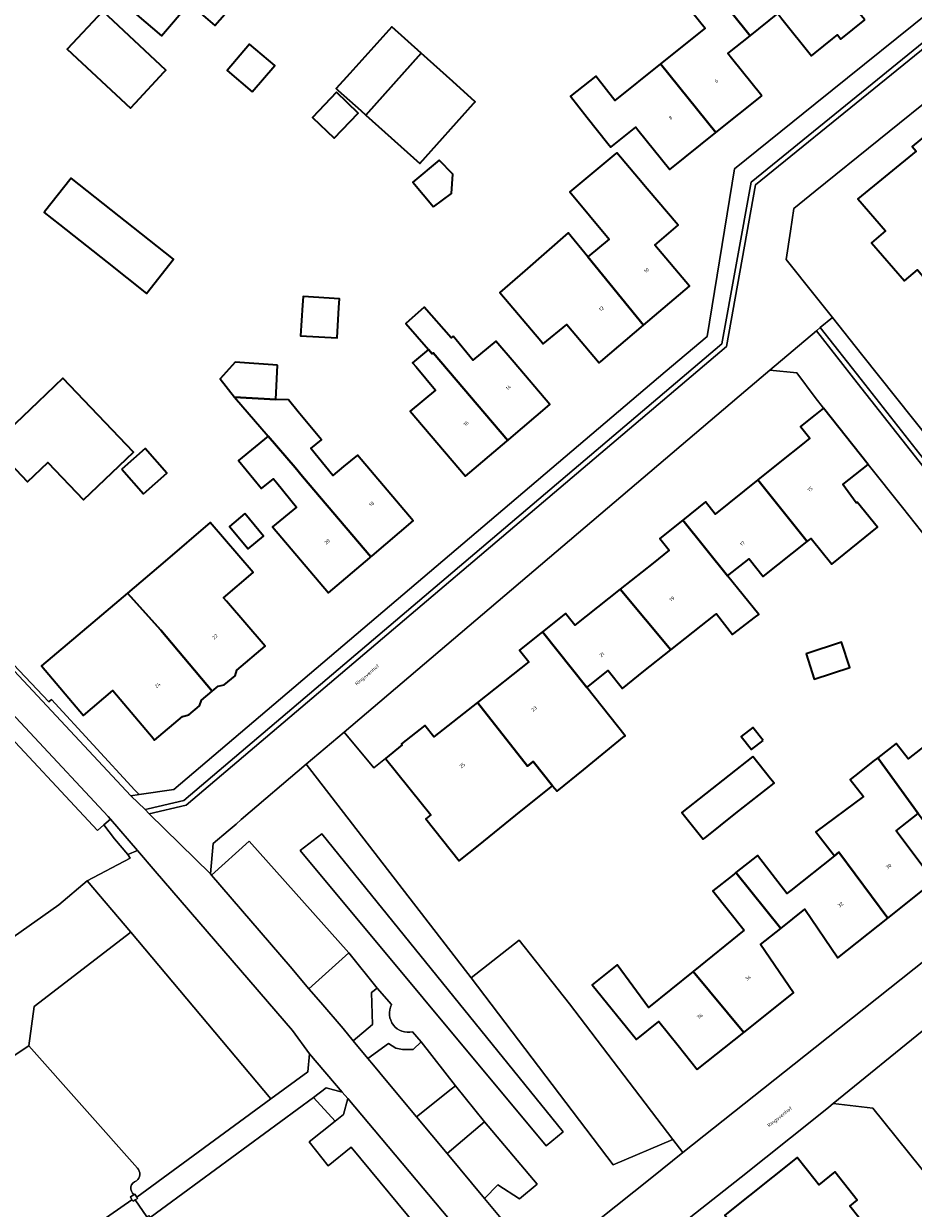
# Model space of a CAD drawing. Header units: metres. Extents: x 201541 to 204988, y 387833 to 394342.
# Tile 59 of 214: x 203921 to 204010, y 389559 to 389677. Entities that reach past the tile are written whole.
import ezdxf
from ezdxf.enums import TextEntityAlignment as Align

# ---------------------------------------------------------------- set-up
doc = ezdxf.new("R2010")
doc.units = ezdxf.units.M
doc.layers.get('Defpoints').update_dxf_attribs({"lineweight": 25})
for name, color, linetype, lineweight in [('B-WE-GR-BEPLANTING_CULTUUR_HEESTERS-GV', 90, 'Continuous', 18), ('B-WE-GR-BEPLANTING_CULTUUR_VASTE PLANTENVAK-GV', 90, 'Continuous', 18), ('B-WE-GR-GROENVOORZIENING-GV', 80, 'Continuous', 18), ('B-WE-GR-HOUTWAL-GV', 40, 'Continuous', 13), ('B-WE-IE-TERREINAFSCHEIDING_KUNSTMATIG_HEKWERK-G', 20, 'IE-TERREINAFSCHEIDING-KUNSTMATIG', 18), ('B-WE-IE-TERREINAFSCHEIDING_KUNSTMATIG_MUUR-G', 90, 'IE-TERREINAFSCHEIDING-KUNSTMATIG-DICHT', 18), ('B-WE-IE-TERREINAFSCHEIDING_KUNSTMATIG_MUUR-GV', 90, 'Continuous', 18), ('B-WE-OG-BEBOUWING-GV', 7, 'Continuous', 35), ('B-WE-OG-BEBOUWING-T18', 10, 'Continuous', 18), ('B-WE-OG-BEBOUWING_SCHUUR-GV', 7, 'Continuous', 35), ('B-WE-OG-TERREIN_CULTUURSCHEIDING-GV', 7, 'Continuous', 18), ('B-WE-OG-TERREIN_ERF-GV', 7, 'Continuous', 18), ('B-WE-OG-TERREIN_ONBEGROEID-GV', 7, 'Continuous', 18), ('B-WE-VH-ONVERHARD-GV', 252, 'Continuous', 18), ('B-WE-VH-VERHARDING_BETONSTRAATSTEEN-GV', 252, 'Continuous', 18), ('B-WE-VH-VERHARDING_HALFVERHARDING_GRIND-GV', 252, 'Continuous', 18), ('B-WE-VH-VERHARDING_OPEN-GV', 252, 'Continuous', 18), ('B-WE-VH-VERHARDING_STRAATBAKSTEEN-GV', 252, 'Continuous', 18)]:
    doc.layers.add(name, color=color, linetype=linetype, lineweight=lineweight)
doc.styles.add('NLCS-ISO-M200-T18', font='NLCS-ISO.ttf', dxfattribs={"height": 0.36})
doc.linetypes.add('IE-TERREINAFSCHEIDING-KUNSTMATIG', pattern='A,4,[82,NLCS.SHX,S=0.75,R=90,X=0,Y=0],4,-2', length=10)
doc.linetypes.add('IE-TERREINAFSCHEIDING-KUNSTMATIG-DICHT', pattern='A,8,-1,[82,NLCS.SHX,S=0.75,R=90,X=0,Y=0],-1', length=10)

msp = doc.modelspace()

# ---------------------------------------------------------------- linework, layer by layer
at = {"layer": 'B-WE-GR-BEPLANTING_CULTUUR_HEESTERS-GV'}
msp.add_lwpolyline([(203985.742, 389565.651), (203975.374, 389579.247), (203970.318, 389585.63), (203965.525, 389581.853), (203979.75, 389563.112)], close=True, dxfattribs=at)
at = {"layer": 'B-WE-GR-BEPLANTING_CULTUUR_VASTE PLANTENVAK-GV'}
for points in [[(203953.705, 389575.551), (203955.646, 389577.169), (203955.542, 389580.371), (203956.089, 389580.822), (203953.254, 389584.352), (203949.263, 389580.768), (203950.461, 389579.371), (203952.695, 389576.772)], [(203955.72, 389573.114), (203956.986, 389571.585), (203960.033, 389567.936), (203963.531, 389570.706), (203963.94, 389571.03), (203960.501, 389575.457), (203959.703, 389574.664), (203958.635, 389574.689), (203957.957, 389574.816), (203957.222, 389575.273), (203955.176, 389573.772)], [(203966.864, 389567.441), (203963.106, 389564.257), (203966.874, 389559.746), (203968.202, 389561.118), (203970.382, 389559.71), (203972.128, 389561.179)]]:
    msp.add_lwpolyline(points, close=True, dxfattribs=at)
at = {"layer": 'B-WE-GR-GROENVOORZIENING-GV'}
msp.add_lwpolyline([(203897.693, 389631.668), (203896.47, 389630.484), (203928.078, 389596.631), (203928.71, 389597.167), (203929.369, 389597.74), (203929.131, 389598.016)], close=True, dxfattribs=at)
for points in [[(203931.72, 389560.127), (203931.818, 389560.19), (203932.023, 389559.896), (203945.458, 389569.738), (203931.394, 389586.413), (203921.711, 389578.989), (203921.181, 389575.025), (203932.075, 389562.788)], [(203935.967, 389557.194), (203946.053, 389544.09), (203961.077, 389555.724), (203953.49, 389564.902), (203951.195, 389563.026), (203949.299, 389565.419), (203951.876, 389567.5), (203949.705, 389569.875), (203933.361, 389557.859), (203933.489, 389557.637), (203933.394, 389557.576)]]:
    msp.add_lwpolyline(points, dxfattribs=at)
for points in [[(203932.075, 389562.788, -0.438039), (203931.971, 389561.523)], [(203931.971, 389561.523, 0.6066973), (203931.72, 389560.127)]]:
    msp.add_lwpolyline(points, format="xyb", dxfattribs=at)
at = {"layer": 'B-WE-GR-HOUTWAL-GV'}
msp.add_lwpolyline([(203885.952, 389551.622), (203921.181, 389575.025), (203921.711, 389578.989), (203931.394, 389586.413), (203927.045, 389591.569), (203924.194, 389589.169), (203905.857, 389576.211), (203904.722, 389575.214), (203904.616, 389575.334), (203904.162, 389575.013), (203886.817, 389563.387), (203886.881, 389563.294), (203881.572, 389559.643), (203881.522, 389559.715), (203855.948, 389543.177)], dxfattribs=at)
at = {"layer": 'B-WE-IE-TERREINAFSCHEIDING_KUNSTMATIG_HEKWERK-G'}
for points in [[(203952.798, 389606.479), (203948.993, 389603.246)], [(203955.765, 389602.899), (203952.798, 389606.479)], [(203956.925, 389603.833), (203955.765, 389602.899)], [(203948.993, 389603.246), (203965.525, 389581.853)], [(203965.525, 389581.853), (203970.318, 389585.63)]]:
    msp.add_lwpolyline(points, dxfattribs=at)
at = {"layer": 'B-WE-IE-TERREINAFSCHEIDING_KUNSTMATIG_MUUR-G'}
for points in [[(204008.74, 389628.981), (204005.299, 389633.296)], [(203917.241, 389615.754), (203923.197, 389609.503)], [(203923.197, 389609.503), (203923.449, 389609.751), (203931.818, 389600.666)], [(203885.952, 389551.622), (203921.181, 389575.025)], [(203921.181, 389575.025), (203932.075, 389562.788)], [(203986.269, 389556.908), (203992.572, 389561.877)], [(203931.506, 389559.615), (203931.377, 389559.906), (203931.72, 389560.127)], [(203931.859, 389559.608), (203931.653, 389559.476), (203931.506, 389559.615)], [(203931.72, 389560.127), (203931.818, 389560.19), (203932.023, 389559.896)], [(203932.023, 389559.896), (203932.094, 389559.759), (203931.859, 389559.608)]]:
    msp.add_lwpolyline(points, dxfattribs=at)
for points in [[(203932.075, 389562.788, -0.438039), (203931.971, 389561.523)], [(203931.971, 389561.523, 0.6066973), (203931.72, 389560.127)]]:
    msp.add_lwpolyline(points, format="xyb", dxfattribs=at)
at = {"layer": 'B-WE-IE-TERREINAFSCHEIDING_KUNSTMATIG_MUUR-GV'}
msp.add_lwpolyline([(203932.023, 389559.896), (203931.818, 389560.19), (203931.72, 389560.127), (203931.377, 389559.906), (203931.506, 389559.615), (203931.653, 389559.476), (203931.859, 389559.608), (203932.094, 389559.759)], close=True, dxfattribs=at)
at = {"layer": 'B-WE-OG-BEBOUWING-GV'}
for points in [[(203942.573, 389680.402), (203939.981, 389682.64), (203940.078, 389682.727), (203929.662, 389691.791), (203928.556, 389690.432), (203925.109, 389686.196), (203924.177, 389685.05), (203934.492, 389676.233), (203937.25, 389679.464), (203939.817, 389677.259)], [(204004.968, 389677.818), (203997.089, 389687.18), (203996.749, 389686.895), (203996.104, 389687.666), (203991.931, 389684.175), (203990.52, 389685.899), (203987.639, 389683.542), (203993.485, 389676.243), (203996.246, 389678.454), (203996.665, 389677.93), (203999.623, 389674.229), (204000, 389674.53), (204001.746, 389675.925), (204002.234, 389676.318), (204002.579, 389675.891)], [(203994.638, 389670.216), (203991.619, 389673.984), (203991.246, 389674.449), (203993.485, 389676.243), (203987.639, 389683.542), (203985.279, 389681.591), (203987.006, 389679.435), (203988.961, 389676.994), (203984.509, 389673.427), (203990.034, 389666.529)], [(203931.867, 389669.514), (203934.722, 389672.573), (203934.935, 389672.801), (203928.603, 389678.712), (203925.043, 389674.898), (203931.375, 389668.987)], [(203954.951, 389668.297), (203960.497, 389674.504), (203957.567, 389677.133), (203953.361, 389672.454), (203951.998, 389670.937), (203952.113, 389670.834), (203952.194, 389670.761), (203954.45, 389668.744)], [(203943.581, 389670.605), (203945.828, 389673.241), (203943.315, 389675.384), (203941.068, 389672.748)], [(203960.497, 389674.504), (203954.951, 389668.297), (203960.38, 389663.444), (203965.77, 389669.437), (203965.936, 389669.622), (203963.671, 389671.655)], [(203982.236, 389666.828), (203985.43, 389662.841), (203990.034, 389666.529), (203984.509, 389673.427), (203979.937, 389669.766), (203978.017, 389672.199), (203975.472, 389670.191), (203977.163, 389668.047), (203979.228, 389665.43), (203979.522, 389665.059), (203982.038, 389667.075)], [(204014.09, 389660.227), (204021.693, 389666.652), (204017.597, 389671.637), (204016.74, 389670.933), (204009.736, 389665.145), (204010.114, 389664.683), (204004.27, 389659.896), (204007.034, 389656.709), (204005.638, 389655.499), (204008.941, 389651.69), (204010.249, 389652.795), (204012.126, 389650.574), (204019.77, 389657.034), (204017.851, 389659.305), (204015.962, 389657.708), (204013.94, 389660.1)], [(203952.04, 389670.57), (203949.617, 389668.041), (203951.783, 389665.966), (203954.206, 389668.495)], [(203982.798, 389647.23), (203987.41, 389651.138), (203983.915, 389655.263), (203986.263, 389657.253), (203983.17, 389660.902), (203982.302, 389661.927), (203980.108, 389664.515), (203980.017, 389664.44), (203975.406, 389660.605), (203979.357, 389655.854), (203977.214, 389654.072)], [(203961.757, 389659.112), (203963.555, 389660.434), (203963.687, 389662.374), (203962.315, 389663.767), (203959.682, 389661.566)], [(203929.041, 389653.539), (203932.977, 389650.425), (203935.68, 389653.842), (203925.416, 389661.961), (203922.743, 389658.582), (203922.714, 389658.545), (203924.268, 389657.315)], [(203978.531, 389643.615), (203982.798, 389647.23), (203977.214, 389654.072), (203975.239, 389656.492), (203970.893, 389652.684), (203968.403, 389650.503), (203972.488, 389645.668), (203972.741, 389645.366), (203975.105, 389647.296), (203978.352, 389643.463)], [(203952.264, 389649.016), (203952.318, 389649.893), (203948.667, 389650.118), (203948.615, 389649.236), (203948.431, 389646.183), (203952.079, 389645.963)], [(203963.729, 389646.135), (203963.521, 389645.963), (203960.825, 389649.032), (203958.963, 389647.396), (203961.253, 389644.79), (203961.61, 389644.384), (203961.725, 389644.479), (203969.186, 389635.692), (203969.282, 389635.773), (203973.415, 389639.282), (203969.839, 389643.494), (203968.006, 389645.653), (203965.7, 389643.75)], [(203960.008, 389643.06), (203961.942, 389640.715), (203959.415, 389638.629), (203964.957, 389632.102), (203969.09, 389635.611), (203969.186, 389635.692), (203961.725, 389644.479), (203961.61, 389644.384), (203961.253, 389644.79), (203959.643, 389643.484)], [(203946.096, 389643.224), (203941.852, 389643.546), (203940.353, 389641.85), (203941.809, 389640.021), (203945.939, 389639.81)], [(203917.532, 389635.225), (203921.04, 389631.534), (203923.105, 389633.497), (203926.672, 389629.744), (203931.681, 389634.505), (203924.607, 389641.948), (203922.073, 389639.541)], [(203952.728, 389633.067), (203951.669, 389632.192), (203949.446, 389634.884), (203950.505, 389635.759), (203948.179, 389638.576), (203947.211, 389639.757), (203945.939, 389639.81), (203941.809, 389640.021), (203945.186, 389636.124), (203947.868, 389632.97), (203948.625, 389632.08), (203955.475, 389624.026), (203955.582, 389624.117), (203959.713, 389627.631), (203954.114, 389634.212)], [(204000.83, 389638.913), (204000, 389638.256), (203998.53, 389637.092), (203999.47, 389635.905), (203998.573, 389635.193), (203996.807, 389633.798), (203994.262, 389631.748), (203999.2, 389625.56), (203999.6, 389625.877), (204001.674, 389623.308), (204006.245, 389626.998), (204004.216, 389629.51), (204004.123, 389629.435), (204002.776, 389631.289), (204005.299, 389633.296)], [(203948.625, 389632.08), (203947.868, 389632.97), (203945.186, 389636.124), (203942.201, 389633.678), (203944.501, 389630.87), (203945.703, 389631.855), (203946.031, 389631.455), (203948.031, 389629.014), (203945.622, 389627.022), (203951.238, 389620.422), (203955.374, 389623.94), (203955.475, 389624.026)], [(203930.516, 389632.826), (203932.694, 389630.356), (203935.02, 389632.407), (203932.842, 389634.877)], [(203986.721, 389627.697), (203991.223, 389622.113), (203993.39, 389623.833), (203994.795, 389622.063), (203999.2, 389625.56), (203994.262, 389631.748), (203989.993, 389628.308), (203989.003, 389629.537)], [(203942.839, 389628.374), (203941.3, 389627.088), (203943.184, 389624.833), (203944.723, 389626.118)], [(203931.384, 389620.049), (203934.402, 389616.677), (203939.564, 389610.577), (203940.169, 389611.084), (203940.772, 389611.2), (203941.862, 389612.119), (203942.042, 389612.663), (203944.86, 389615.069), (203940.996, 389619.594), (203940.705, 389619.935), (203943.664, 389622.462), (203939.377, 389627.482), (203934.838, 389623.594), (203931.087, 389620.381)], [(203985.541, 389614.704), (203990.02, 389618.248), (203990.126, 389618.331), (203991.713, 389616.245), (203994.032, 389618.008), (203994.342, 389618.243), (203991.223, 389622.113), (203986.721, 389627.697), (203984.438, 389625.858), (203985.36, 389624.712), (203983.749, 389623.414), (203980.456, 389620.797)], [(203939.564, 389610.577), (203934.402, 389616.677), (203931.384, 389620.049), (203931.087, 389620.381), (203927.61, 389617.469), (203922.467, 389613.124), (203926.676, 389608.143), (203929.615, 389610.625), (203933.646, 389605.856), (203933.796, 389605.678), (203936.603, 389608.051), (203937.214, 389608.206), (203938.291, 389609.107), (203938.484, 389609.672)], [(203985.541, 389614.704), (203980.456, 389620.797), (203977.037, 389618.081), (203975.906, 389617.182), (203974.975, 389618.353), (203972.667, 389616.517), (203977.104, 389610.937), (203979.262, 389612.644), (203980.678, 389610.855), (203982.834, 389612.562)], [(203971.731, 389603.526), (203973.681, 389601.104), (203974.131, 389600.546), (203976.766, 389602.692), (203980.905, 389606.063), (203980.95, 389606.1), (203977.104, 389610.937), (203972.667, 389616.517), (203970.358, 389614.682), (203971.294, 389613.503), (203969.698, 389612.233), (203966.141, 389609.426), (203971.157, 389603.073)], [(203999.084, 389614.313), (203999.91, 389611.778), (204003.459, 389612.935), (204002.633, 389615.47)], [(203966.141, 389609.426), (203961.784, 389605.986), (203960.876, 389607.137), (203958.54, 389605.293), (203958.617, 389605.196), (203956.925, 389603.833), (203960.507, 389599.388), (203961.472, 389598.19), (203960.971, 389597.786), (203964.311, 389593.577), (203966.256, 389595.121), (203970.547, 389598.579), (203973.681, 389601.104), (203971.731, 389603.526), (203971.157, 389603.073)], [(204021.104, 389598.832), (204015.964, 389605.355), (204014.089, 389607.521), (204009.309, 389603.788), (204008.11, 389605.324), (204006.291, 389603.901), (204010.318, 389598.321), (204013.921, 389593.586), (204016.138, 389595.358), (204016.367, 389595.058)], [(203993.751, 389604.045), (203986.643, 389598.419), (203988.77, 389595.732), (203988.976, 389595.895), (203992.058, 389598.335), (203995.878, 389601.358), (203995.537, 389601.788)], [(204007.268, 389587.834), (204011.918, 389591.532), (204011.704, 389591.815), (204008.117, 389596.571), (204010.318, 389598.321), (204006.291, 389603.901), (204005.794, 389603.512), (204004.064, 389602.158), (204003.513, 389601.727), (204004.85, 389600.019), (204000.055, 389596.467), (204001.937, 389594.084), (204002.376, 389594.43)], [(204001.937, 389594.084), (203997.549, 389590.619), (203997.149, 389590.287), (203994.222, 389594.118), (203992.059, 389592.397), (203996.546, 389586.8), (203998.968, 389588.729), (204002.27, 389583.86), (204007.268, 389587.834), (204002.376, 389594.43)], [(203992.886, 389586.627), (203987.785, 389582.496), (203992.839, 389576.394), (203997.826, 389580.347), (203994.509, 389585.178), (203996.546, 389586.8), (203992.059, 389592.397), (203991.875, 389592.251), (203990.343, 389591.032), (203989.753, 389590.57)], [(203988.162, 389572.687), (203992.839, 389576.394), (203987.785, 389582.496), (203983.31, 389578.871), (203980.153, 389583.164), (203977.663, 389581.146), (203982.098, 389575.676), (203984.336, 389577.49), (203986.281, 389575.091)], [(204005.294, 389556.701), (204003.478, 389558.989), (204004.213, 389559.572), (204001.961, 389562.408), (204000.353, 389561.132), (204000, 389561.577), (203998.189, 389563.857), (203990.935, 389558.066), (203995.049, 389552.914), (203995.293, 389553.106), (203996, 389553.665), (204000.44, 389547.79), (204007.758, 389553.598)]]:
    msp.add_lwpolyline(points, close=True, dxfattribs=at)
at = {"layer": 'B-WE-OG-BEBOUWING_SCHUUR-GV'}
msp.add_lwpolyline([(203994.786, 389605.646), (203993.762, 389606.949), (203992.596, 389606.032), (203993.619, 389604.729)], close=True, dxfattribs=at)
at = {"layer": 'B-WE-OG-TERREIN_CULTUURSCHEIDING-GV'}
for points in [[(203976.396, 389556.102), (203983.614, 389561.867), (203986.737, 389564.346), (203985.742, 389565.651), (203979.75, 389563.112), (203965.525, 389581.853), (203948.993, 389603.246), (203942.476, 389597.708), (203941.956, 389597.266), (203941.164, 389596.593), (203939.663, 389595.31), (203939.394, 389592.278), (203939.504, 389592.15), (203943.287, 389595.53), (203953.254, 389584.352), (203956.089, 389580.822), (203957.542, 389579.169)], [(203959.654, 389576.448), (203960.501, 389575.457), (203963.94, 389571.03), (203966.864, 389567.441), (203972.128, 389561.179), (203970.382, 389559.71), (203968.202, 389561.118), (203966.874, 389559.746), (203970.379, 389555.55)]]:
    msp.add_lwpolyline(points, dxfattribs=at)
for points in [[(203950.558, 389596.288), (203974.747, 389566.433), (203973.036, 389565.007), (203948.383, 389594.597)], [(203950.558, 389596.288), (203948.383, 389594.597), (203973.036, 389565.007), (203974.747, 389566.433)], [(203931.356, 389593.83), (203927.045, 389591.569), (203931.394, 389586.413), (203945.458, 389569.738), (203949.15, 389572.442), (203949.312, 389574.237), (203947.62, 389576.563), (203933.848, 389592.543), (203932.071, 389594.605), (203931.118, 389594.209)]]:
    msp.add_lwpolyline(points, close=True, dxfattribs=at)
msp.add_lwpolyline([(203957.542, 389579.169, 0.643828), (203959.654, 389576.448)], format="xyb", dxfattribs=at)
at = {"layer": 'B-WE-OG-TERREIN_ERF-GV'}
for points in [[(203912.525, 389622.024), (203913.245, 389621.254), (203913.117, 389621.097), (203913.605, 389620.609), (203913.821, 389620.393), (203913.531, 389620.109), (203914.998, 389618.564), (203915.331, 389618.88), (203917.1, 389620.556), (203919.564, 389617.958), (203917.241, 389615.754), (203923.197, 389609.503), (203923.449, 389609.751), (203931.818, 389600.666), (203932.248, 389600.217), (203935.715, 389600.716), (203984.969, 389642.579), (203989.167, 389646.102), (203991.923, 389662.903), (204000, 389669.407), (204026.272, 389690.562), (204029.282, 389690.578), (204042.344, 389700.987), (204054.231, 389710.55)], [(203942.573, 389680.402), (203939.817, 389677.259), (203937.25, 389679.464), (203934.492, 389676.233), (203924.177, 389685.05)], [(203996.246, 389678.454), (203993.485, 389676.243), (203991.246, 389674.449), (203991.619, 389673.984), (203994.638, 389670.216), (203990.034, 389666.529), (203985.43, 389662.841), (203982.236, 389666.828), (203982.038, 389667.075), (203979.522, 389665.059), (203979.228, 389665.43), (203977.163, 389668.047), (203975.472, 389670.191), (203978.017, 389672.199), (203979.937, 389669.766), (203984.509, 389673.427), (203988.961, 389676.994), (203987.006, 389679.435)], [(204004.968, 389677.818), (204002.579, 389675.891), (204002.234, 389676.318), (204001.746, 389675.925), (204000, 389674.53), (203999.623, 389674.229), (203996.665, 389677.93)], [(204012.774, 389670.959), (204000, 389660.674), (203997.852, 389658.945), (203997.517, 389656.669), (203997.099, 389653.821), (204000, 389650.18), (204001.72, 389648.022), (204004.659, 389644.332), (204027.184, 389616.058)], [(204015.112, 389620.954), (204008.74, 389628.981), (204005.299, 389633.296), (204002.776, 389631.289), (204004.123, 389629.435), (204004.216, 389629.51), (204006.245, 389626.998), (204001.674, 389623.308), (203999.6, 389625.877), (203999.2, 389625.56), (203994.795, 389622.063), (203993.39, 389623.833), (203991.223, 389622.113), (203994.342, 389618.243), (203994.032, 389618.008), (203991.713, 389616.245), (203990.126, 389618.331), (203990.02, 389618.248), (203985.541, 389614.704), (203982.834, 389612.562), (203980.678, 389610.855), (203979.262, 389612.644), (203977.104, 389610.937), (203980.95, 389606.1), (203980.905, 389606.063), (203976.766, 389602.692), (203974.131, 389600.546), (203973.681, 389601.104), (203970.547, 389598.579), (203966.256, 389595.121), (203964.311, 389593.577), (203960.971, 389597.786), (203961.472, 389598.19), (203960.507, 389599.388), (203956.925, 389603.833), (203955.765, 389602.899), (203952.798, 389606.479), (203948.993, 389603.246), (203965.525, 389581.853), (203970.318, 389585.63), (203975.374, 389579.247), (203985.742, 389565.651), (203986.737, 389564.346), (204000, 389574.873), (204016.106, 389587.657)], [(203905.857, 389576.211), (203924.194, 389589.169), (203927.045, 389591.569), (203931.356, 389593.83), (203931.118, 389594.209), (203929.77, 389595.794), (203928.71, 389597.167), (203928.078, 389596.631), (203896.47, 389630.484)], [(204011.918, 389591.532), (204007.268, 389587.834), (204002.27, 389583.86), (203998.968, 389588.729), (203996.546, 389586.8), (203994.509, 389585.178), (203997.826, 389580.347), (203992.839, 389576.394), (203988.162, 389572.687), (203986.281, 389575.091), (203984.336, 389577.49), (203982.098, 389575.676), (203977.663, 389581.146), (203980.153, 389583.164), (203983.31, 389578.871), (203987.785, 389582.496), (203992.886, 389586.627), (203989.753, 389590.57), (203990.343, 389591.032), (203991.875, 389592.251), (203992.059, 389592.397), (203994.222, 389594.118), (203997.149, 389590.287), (203997.549, 389590.619), (204001.937, 389594.084), (204000.055, 389596.467), (204004.85, 389600.019), (204003.513, 389601.727), (204004.064, 389602.158), (204005.794, 389603.512), (204006.291, 389603.901), (204008.11, 389605.324), (204009.309, 389603.788), (204014.089, 389607.521)], [(204010.318, 389598.321), (204008.117, 389596.571), (204011.704, 389591.815)], [(204030.112, 389538.575), (204005.792, 389568.785), (204001.803, 389569.248), (204001.363, 389568.886), (204000, 389567.799), (203992.572, 389561.877), (203986.269, 389556.908)]]:
    msp.add_lwpolyline(points, dxfattribs=at)
for points in [[(203928.603, 389678.712), (203934.935, 389672.801), (203934.722, 389672.573), (203931.867, 389669.514), (203931.375, 389668.987), (203925.043, 389674.898)], [(203965.77, 389669.437), (203960.38, 389663.444), (203954.951, 389668.297), (203954.45, 389668.744), (203952.194, 389670.761), (203952.113, 389670.834), (203951.998, 389670.937), (203953.361, 389672.454), (203957.567, 389677.133), (203960.497, 389674.504), (203963.671, 389671.655), (203965.936, 389669.622)], [(203943.581, 389670.605), (203941.068, 389672.748), (203943.315, 389675.384), (203945.828, 389673.241)], [(204021.693, 389666.652), (204014.09, 389660.227), (204013.94, 389660.1), (204015.962, 389657.708), (204017.851, 389659.305), (204019.77, 389657.034), (204012.126, 389650.574), (204010.249, 389652.795), (204008.941, 389651.69), (204005.638, 389655.499), (204007.034, 389656.709), (204004.27, 389659.896), (204010.114, 389664.683), (204009.736, 389665.145), (204016.74, 389670.933), (204017.597, 389671.637)], [(203952.04, 389670.57), (203954.206, 389668.495), (203951.783, 389665.966), (203949.617, 389668.041)], [(203982.798, 389647.23), (203978.531, 389643.615), (203978.352, 389643.463), (203975.105, 389647.296), (203972.741, 389645.366), (203972.488, 389645.668), (203968.403, 389650.503), (203970.893, 389652.684), (203975.239, 389656.492), (203977.214, 389654.072), (203979.357, 389655.854), (203975.406, 389660.605), (203980.017, 389664.44), (203980.108, 389664.515), (203982.302, 389661.927), (203983.17, 389660.902), (203986.263, 389657.253), (203983.915, 389655.263), (203987.41, 389651.138)], [(203963.555, 389660.434), (203961.757, 389659.112), (203959.682, 389661.566), (203962.315, 389663.767), (203963.687, 389662.374)], [(203924.268, 389657.315), (203922.714, 389658.545), (203922.743, 389658.582), (203925.416, 389661.961), (203935.68, 389653.842), (203932.977, 389650.425), (203929.041, 389653.539)], [(203948.615, 389649.236), (203948.667, 389650.118), (203952.318, 389649.893), (203952.264, 389649.016), (203952.079, 389645.963), (203948.431, 389646.183)], [(203969.282, 389635.773), (203969.186, 389635.692), (203969.09, 389635.611), (203964.957, 389632.102), (203959.415, 389638.629), (203961.942, 389640.715), (203960.008, 389643.06), (203959.643, 389643.484), (203961.253, 389644.79), (203958.963, 389647.396), (203960.825, 389649.032), (203963.521, 389645.963), (203963.729, 389646.135), (203965.7, 389643.75), (203968.006, 389645.653), (203969.839, 389643.494), (203973.415, 389639.282)], [(203950.505, 389635.759), (203949.446, 389634.884), (203951.669, 389632.192), (203952.728, 389633.067), (203954.114, 389634.212), (203959.713, 389627.631), (203955.582, 389624.117), (203955.475, 389624.026), (203955.374, 389623.94), (203951.238, 389620.422), (203945.622, 389627.022), (203948.031, 389629.014), (203946.031, 389631.455), (203945.703, 389631.855), (203944.501, 389630.87), (203942.201, 389633.678), (203945.186, 389636.124), (203941.809, 389640.021), (203940.353, 389641.85), (203941.852, 389643.546), (203946.096, 389643.224), (203945.939, 389639.81), (203947.211, 389639.757), (203948.179, 389638.576)], [(203958.617, 389605.196), (203958.54, 389605.293), (203960.876, 389607.137), (203961.784, 389605.986), (203966.141, 389609.426), (203969.698, 389612.233), (203971.294, 389613.503), (203970.358, 389614.682), (203972.667, 389616.517), (203974.975, 389618.353), (203975.906, 389617.182), (203977.037, 389618.081), (203980.456, 389620.797), (203983.749, 389623.414), (203985.36, 389624.712), (203984.438, 389625.858), (203986.721, 389627.697), (203989.003, 389629.537), (203989.993, 389628.308), (203994.262, 389631.748), (203996.807, 389633.798), (203998.573, 389635.193), (203999.47, 389635.905), (203998.53, 389637.092), (204000, 389638.256), (204000.83, 389638.913), (204000, 389640.008), (203998.149, 389642.45), (203995.465, 389642.727), (203993.061, 389640.692), (203952.798, 389606.479), (203955.765, 389602.899), (203956.925, 389603.833)], [(203921.04, 389631.534), (203917.532, 389635.225), (203922.073, 389639.541), (203924.607, 389641.948), (203931.681, 389634.505), (203926.672, 389629.744), (203923.105, 389633.497)], [(203932.694, 389630.356), (203930.516, 389632.826), (203932.842, 389634.877), (203935.02, 389632.407)], [(203942.839, 389628.374), (203944.723, 389626.118), (203943.184, 389624.833), (203941.3, 389627.088)], [(203933.646, 389605.856), (203929.615, 389610.625), (203926.676, 389608.143), (203922.467, 389613.124), (203927.61, 389617.469), (203931.087, 389620.381), (203934.838, 389623.594), (203939.377, 389627.482), (203943.664, 389622.462), (203940.705, 389619.935), (203940.996, 389619.594), (203944.86, 389615.069), (203942.042, 389612.663), (203941.862, 389612.119), (203940.772, 389611.2), (203940.169, 389611.084), (203939.564, 389610.577), (203938.484, 389609.672), (203938.291, 389609.107), (203937.214, 389608.206), (203936.603, 389608.051), (203933.796, 389605.678)], [(203999.084, 389614.313), (204002.633, 389615.47), (204003.459, 389612.935), (203999.91, 389611.778)], [(203995.537, 389601.788), (203995.878, 389601.358), (203992.058, 389598.335), (203988.976, 389595.895), (203988.77, 389595.732), (203986.643, 389598.419), (203993.751, 389604.045)], [(204000, 389561.577), (204000.353, 389561.132), (204001.961, 389562.408), (204004.213, 389559.572), (204003.478, 389558.989), (204005.294, 389556.701), (204007.758, 389553.598), (204000.44, 389547.79), (203996, 389553.665), (203995.293, 389553.106), (203995.049, 389552.914), (203990.935, 389558.066), (203998.189, 389563.857)]]:
    msp.add_lwpolyline(points, close=True, dxfattribs=at)
at = {"layer": 'B-WE-OG-TERREIN_ONBEGROEID-GV'}
msp.add_lwpolyline([(203952.608, 389570.407), (203950.995, 389570.824), (203949.705, 389569.875), (203951.876, 389567.5), (203952.712, 389568.176), (203953.173, 389569.758)], close=True, dxfattribs=at)
at = {"layer": 'B-WE-VH-ONVERHARD-GV'}
for points in [[(203921.181, 389575.025), (203885.952, 389551.622), (203897.119, 389535.312), (203902.127, 389538.663), (203900.284, 389541.302), (203906.115, 389545.42), (203907.291, 389543.67), (203909.626, 389545.338), (203909.998, 389544.653), (203931.506, 389559.615), (203931.377, 389559.906), (203931.72, 389560.127)], [(203932.075, 389562.788), (203921.181, 389575.025)]]:
    msp.add_lwpolyline(points, dxfattribs=at)
for points in [[(203931.971, 389561.523, 0.438039), (203932.075, 389562.788)], [(203931.72, 389560.127, -0.6066973), (203931.971, 389561.523)]]:
    msp.add_lwpolyline(points, format="xyb", dxfattribs=at)
at = {"layer": 'B-WE-VH-VERHARDING_BETONSTRAATSTEEN-GV'}
for points in [[(204054.231, 389710.55), (204042.344, 389700.987), (204029.282, 389690.578), (203993.572, 389661.563), (203990.646, 389645.36), (203936.728, 389599.627), (203933.141, 389598.781), (203932.834, 389598.708), (203933.256, 389598.294), (203936.96, 389599.168), (203991.106, 389645.095), (203994.034, 389661.294), (204029.595, 389690.188), (204042.657, 389700.597), (204056.672, 389711.865), (204063.557, 389716.874), (204074.789, 389723.946), (204076.163, 389729.086), (204075.706, 389728.873), (204075.109, 389726.83), (204074.361, 389724.265), (204072.312, 389722.943), (204071.944, 389722.701)], [(204029.595, 389690.188), (203994.034, 389661.294), (203991.106, 389645.095), (203936.96, 389599.168), (203933.256, 389598.294), (203939.394, 389592.278), (203939.663, 389595.31), (203941.164, 389596.593), (203941.956, 389597.266), (203942.476, 389597.708), (203948.993, 389603.246), (203952.798, 389606.479), (203993.061, 389640.692), (203995.465, 389642.727), (204000.123, 389646.67), (204000.504, 389646.993), (204001.72, 389648.022), (204000, 389650.18), (203997.099, 389653.821), (203997.517, 389656.669), (203997.852, 389658.945), (204000, 389660.674), (204012.774, 389670.959)], [(203897.693, 389631.668), (203929.131, 389598.016), (203929.369, 389597.74), (203932.071, 389594.605), (203933.848, 389592.543), (203947.62, 389576.563), (203949.312, 389574.237), (203952.608, 389570.407), (203953.173, 389569.758), (203963.333, 389557.655)], [(203970.379, 389555.55), (203966.874, 389559.746), (203963.106, 389564.257), (203960.033, 389567.936), (203956.986, 389571.585), (203955.72, 389573.114), (203955.176, 389573.772), (203953.705, 389575.551), (203952.695, 389576.772), (203950.461, 389579.371), (203949.263, 389580.768), (203947.372, 389582.974), (203939.504, 389592.15), (203939.394, 389592.278), (203933.256, 389598.294), (203932.834, 389598.708), (203931.417, 389600.097), (203914.529, 389618.135)], [(204016.106, 389587.657), (204000, 389574.873), (203986.737, 389564.346), (203983.614, 389561.867), (203976.396, 389556.102), (203975.124, 389555.086), (203978.144, 389551.199), (203984.423, 389556.077), (203984.819, 389556.405), (203985.557, 389556.991), (203985.868, 389556.599), (203986.269, 389556.908), (203992.572, 389561.877), (204000, 389567.799), (204001.363, 389568.886), (204001.803, 389569.248), (204011.266, 389576.949)], [(204011.266, 389576.949), (204001.803, 389569.248), (204005.792, 389568.785), (204030.112, 389538.575)]]:
    msp.add_lwpolyline(points, dxfattribs=at)
for points in [[(204029.282, 389690.578), (204026.272, 389690.562), (204000, 389669.407), (203991.923, 389662.903), (203989.167, 389646.102), (203984.969, 389642.579), (203935.715, 389600.716), (203932.248, 389600.217), (203931.417, 389600.097), (203932.834, 389598.708), (203933.141, 389598.781), (203936.728, 389599.627), (203990.646, 389645.36), (203993.572, 389661.563)], [(204028.881, 389613.853), (204027.184, 389616.058), (204004.659, 389644.332), (204001.72, 389648.022), (204000.504, 389646.993), (204004.606, 389641.786), (204013.065, 389631.047), (204027.573, 389612.812)], [(204005.299, 389633.296), (204008.74, 389628.981), (204015.112, 389620.954), (204016.985, 389618.603), (204017.601, 389617.83), (204018.311, 389616.941), (204019.653, 389615.262), (204019.907, 389614.943), (204019.965, 389614.871), (204020.277, 389614.48), (204024.45, 389609.252), (204030.161, 389602.175), (204029.761, 389598.524), (204034.955, 389602.506), (204030.151, 389608.837), (204027.182, 389612.501), (204012.673, 389630.737), (204004.213, 389641.477), (204000.123, 389646.67), (203995.465, 389642.727), (203998.149, 389642.45), (204000, 389640.008), (204000.83, 389638.913)], [(204027.573, 389612.812), (204013.065, 389631.047), (204004.606, 389641.786), (204000.504, 389646.993), (204000.123, 389646.67), (204004.213, 389641.477), (204012.673, 389630.737), (204027.182, 389612.501)], [(203939.504, 389592.15), (203947.372, 389582.974), (203949.263, 389580.768), (203953.254, 389584.352), (203943.287, 389595.53)], [(203932.023, 389559.896), (203932.094, 389559.759), (203931.859, 389559.608), (203933.026, 389557.926), (203933.221, 389558.052), (203933.361, 389557.859), (203949.705, 389569.875), (203950.995, 389570.824), (203952.608, 389570.407), (203949.312, 389574.237), (203949.15, 389572.442), (203945.458, 389569.738)], [(203951.876, 389567.5), (203949.299, 389565.419), (203951.195, 389563.026), (203953.49, 389564.902), (203961.077, 389555.724), (203963.356, 389557.627), (203963.333, 389557.655), (203953.173, 389569.758), (203952.712, 389568.176)]]:
    msp.add_lwpolyline(points, close=True, dxfattribs=at)
at = {"layer": 'B-WE-VH-VERHARDING_HALFVERHARDING_GRIND-GV'}
msp.add_lwpolyline([(203923.197, 389609.503), (203917.241, 389615.754), (203914.74, 389618.319), (203914.998, 389618.564), (203913.531, 389620.109), (203913.088, 389619.675), (203914.529, 389618.135), (203931.417, 389600.097), (203932.248, 389600.217), (203931.818, 389600.666), (203923.449, 389609.751)], close=True, dxfattribs=at)
at = {"layer": 'B-WE-VH-VERHARDING_OPEN-GV'}
for points in [[(203931.118, 389594.209), (203932.071, 389594.605), (203929.369, 389597.74), (203928.71, 389597.167), (203929.77, 389595.794)], [(203932.893, 389557.573), (203932.813, 389557.788), (203933.026, 389557.926), (203931.859, 389559.608), (203931.653, 389559.476), (203931.506, 389559.615), (203909.998, 389544.653), (203909.626, 389545.338), (203907.291, 389543.67), (203906.115, 389545.42), (203900.284, 389541.302), (203902.127, 389538.663), (203897.119, 389535.312), (203882.646, 389525.626), (203883.392, 389524.575), (203900.219, 389535.71), (203902.887, 389537.475), (203905.381, 389533.727), (203913.552, 389539.554), (203911.456, 389542.735)]]:
    msp.add_lwpolyline(points, close=True, dxfattribs=at)
at = {"layer": 'B-WE-VH-VERHARDING_STRAATBAKSTEEN-GV'}
msp.add_lwpolyline([(203957.542, 389579.169), (203956.089, 389580.822), (203955.542, 389580.371), (203955.646, 389577.169), (203953.705, 389575.551), (203955.176, 389573.772), (203957.222, 389575.273), (203957.957, 389574.816), (203958.635, 389574.689), (203959.703, 389574.664), (203960.501, 389575.457), (203959.654, 389576.448)], dxfattribs=at)
msp.add_lwpolyline([(203959.654, 389576.448, -0.643828), (203957.542, 389579.169)], format="xyb", dxfattribs=at)
msp.add_lwpolyline([(203960.033, 389567.936), (203963.106, 389564.257), (203966.864, 389567.441), (203963.94, 389571.03), (203963.531, 389570.706)], close=True, dxfattribs=at)

# ---------------------------------------------------------------- texts
at = {"layer": 'B-WE-OG-BEBOUWING-T18', "style": 'NLCS-ISO-M200-T18'}
for s, rotation, p in [('6', 38.6, (203990.105, 389671.71)), ('8', 38.6, (203985.506, 389668.027)), ('10', 40.2, (203983.096, 389652.725)), ('12', 40.2, (203978.567, 389648.888)), ('14', 40.3, (203969.247, 389640.991)), ('16', 40.3, (203965.012, 389637.396)), ('15', 38.3, (203999.489, 389630.819)), ('18', 40.3, (203955.538, 389629.331)), ('20', 40.3, (203951.086, 389625.544)), ('17', 38.8, (203992.71, 389625.361)), ('19', 38.4, (203985.648, 389619.813)), ('22', 40.4, (203939.831, 389616.035)), ('21', 38.4, (203978.62, 389614.23)), ('24', 40.3, (203934.097, 389611.182)), ('23', 38.2, (203971.818, 389608.811)), ('25', 38.2, (203964.627, 389603.134)), ('30', 38.4, (204007.367, 389593.024)), ('32', 38.4, (204002.544, 389589.188)), ('34', 38.4, (203993.276, 389581.845)), ('36', 38.4, (203988.44, 389578.011))]:
    msp.add_text(s, height=0.36, rotation=rotation, dxfattribs=at).set_placement(p, align=Align.MIDDLE)
at = {"layer": 'Defpoints', "color": 250, "style": 'NLCS-ISO-M200-T18'}
for rotation, p in [(40.3, (203955.133, 389612.188)), (38.4, (203996.491, 389567.906))]:
    msp.add_text('Ringovenhof', height=0.36, rotation=rotation, dxfattribs=at).set_placement(p, align=Align.MIDDLE)

doc.saveas('drawing.dxf')
